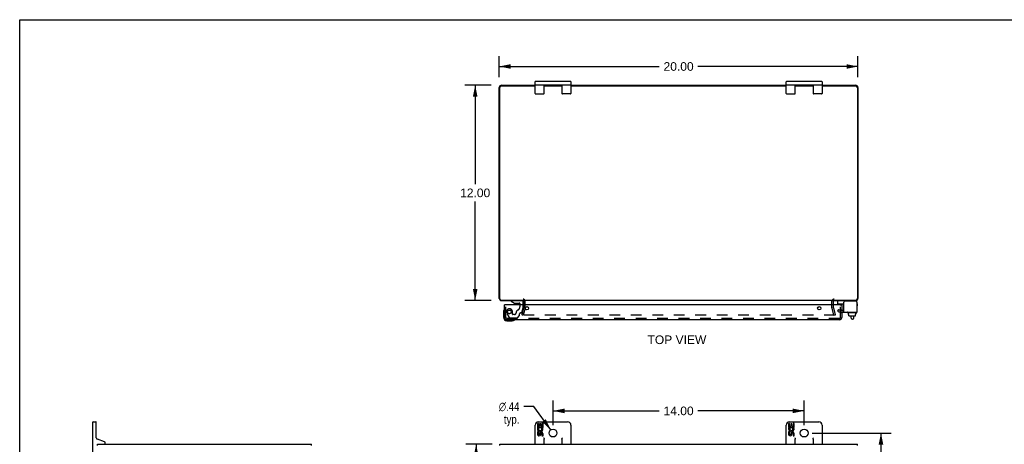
# Model space of a CAD drawing. Header units: inches. Extents: x 0 to 109, y 0 to 70.
# Tile 4 of 5: x 0 to 55, y 47 to 70. Entities that reach past the tile are written whole.
import ezdxf

# ---------------------------------------------------------------- set-up
doc = ezdxf.new("R2010")
doc.units = ezdxf.units.IN
doc.header["$LTSCALE"] = 5.984
doc.header["$MEASUREMENT"] = 0
doc.linetypes.add('HIDDEN', pattern=[0.2, 0.1, -0.1])
doc.layers.get('0').update_dxf_attribs({"linetype": 'CONTINUOUS'})
for name, color, linetype in [('DEFAULT_2', 8, 'HIDDEN'), ('DIMENSIONS', 7, 'CONTINUOUS'), ('DOOR_ASSEMBLY', 7, 'CONTINUOUS')]:
    doc.layers.add(name, color=color, linetype=linetype)
doc.styles.get("Standard").update_dxf_attribs({"font": 'arial.ttf'})
doc.styles.add('TEXTSTYLE_1', font='gdt', dxfattribs={"width": 0.8})
doc.dimstyles.new('DIMSTYLE_1', dxfattribs={"dimtxt": 0.48, "dimasz": 0.64, "dimexe": 0.09, "dimexo": 0.07, "dimgap": 0.0375, "dimtad": 0, "dimtih": 1, "dimtoh": 1, "dimzin": 4, "dimdsep": 46, "dimtxsty": 'Standard', "dimblk": '_FILLED', "dimblk1": '_FILLED', "dimblk2": '_FILLED', "dimcen": 0.09, "dimadec": 3, "dimazin": 1, "dimtfac": 1, "dimtdec": 3, "dimtofl": 0, "dimtmove": 0, "dimatfit": 3, "dimldrblk": '_FILLED', "dimfxl": 0, "dimtolj": 1, "dimtzin": 4, "dimarcsym": 0})
doc.dimstyles.new('DIMSTYLE_2', dxfattribs={"dimtxt": 0.48, "dimasz": 0.64, "dimexe": 0.09, "dimexo": 0.07, "dimgap": 0.09, "dimtad": 0, "dimtih": 1, "dimtoh": 1, "dimzin": 4, "dimdsep": 46, "dimtxsty": 'Standard', "dimblk": '_FILLED', "dimblk1": '_FILLED', "dimblk2": '_FILLED', "dimcen": 0.09, "dimadec": 3, "dimazin": 1, "dimtfac": 1, "dimtdec": 3, "dimtofl": 0, "dimtmove": 0, "dimatfit": 1, "dimldrblk": '_FILLED', "dimfxl": 0, "dimtolj": 1, "dimtzin": 4, "dimarcsym": 0})

# ---------------------------------------------------------------- blocks, each defined once
blk = doc.blocks.new('_FILLED')
at = {"color": 0, "linetype": 'ByBlock'}
blk.add_solid([(0, 0), (-1, 0.2), (-1, -0.2)], dxfattribs=at)
blk = doc.blocks.new('*D1')
at = {"layer": 'DIMENSIONS', "color": 2, "linetype": 'Continuous'}
for p, q in [((26.731, 67.201), (26.731, 68.37)), ((46.731, 67.201), (46.731, 68.37)), ((26.731, 67.794), (35.652, 67.794)), ((46.731, 67.794), (37.81, 67.794))]:
    blk.add_line(p, q, dxfattribs=at)
at = {"layer": 'DIMENSIONS', "color": 2, "linetype": 'Continuous', "xscale": 0.64, "yscale": 0.64, "zscale": 0.64, "rotation": 180}
blk.add_blockref('_FILLED', (26.731, 67.794), dxfattribs=at)
at = {"layer": 'DIMENSIONS', "color": 2, "linetype": 'Continuous', "xscale": 0.64, "yscale": 0.64, "zscale": 0.64}
blk.add_blockref('_FILLED', (46.731, 67.794), dxfattribs=at)
at = {"layer": 'DIMENSIONS', "color": 2, "linetype": 'Continuous', "insert": (36.731, 68.034), "char_height": 0.48, "width": 1.67732, "attachment_point": 2, "line_spacing_factor": 0.9}
blk.add_mtext('20.00', dxfattribs=at)
blk = doc.blocks.new('*D2')
at = {"layer": 'DIMENSIONS', "color": 2, "linetype": 'Continuous'}
for p, q in [((26.283, 66.753), (24.816, 66.753)), ((25.392, 66.753), (25.392, 61.233)), ((25.392, 54.753), (25.392, 60.273)), ((26.283, 54.753), (24.816, 54.753))]:
    blk.add_line(p, q, dxfattribs=at)
at = {"layer": 'DIMENSIONS', "color": 2, "linetype": 'Continuous', "xscale": 0.64, "yscale": 0.64, "zscale": 0.64}
for p, rotation in [((25.392, 66.753), 90), ((25.392, 54.753), 270)]:
    blk.add_blockref('_FILLED', p, dxfattribs=dict(at, rotation=rotation))
at = {"layer": 'DIMENSIONS', "color": 2, "linetype": 'Continuous', "insert": (25.392, 60.993), "char_height": 0.48, "width": 1.67732, "attachment_point": 2, "line_spacing_factor": 0.9}
blk.add_mtext('12.00', dxfattribs=at)
blk = doc.blocks.new('*D6')
at = {"layer": 'DIMENSIONS', "color": 2, "linetype": 'Continuous'}
for p, q in [((28.657, 48.849), (28.097, 48.849)), ((29.602, 47.549), (28.657, 48.849))]:
    blk.add_line(p, q, dxfattribs=at)
at = {"layer": 'DIMENSIONS', "color": 2, "linetype": 'Continuous', "xscale": 0.64, "yscale": 0.64, "zscale": 0.64, "rotation": 306.007527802}
blk.add_blockref('_FILLED', (29.602, 47.549), dxfattribs=at)
at = {"layer": 'DIMENSIONS', "color": 2, "linetype": 'Continuous', "insert": (27.857, 49.089), "char_height": 0.48, "width": 1.57145, "attachment_point": 3, "line_spacing_factor": 0.9, "style": 'TEXTSTYLE_1'}
blk.add_mtext('{\\fgdt;n}\\fArial;.44\\Ptyp.', dxfattribs=at)
blk = doc.blocks.new('*D7')
at = {"layer": 'DIMENSIONS', "color": 2, "linetype": 'Continuous'}
for p, q in [((29.731, 47.82), (29.731, 49.183)), ((43.731, 47.82), (43.731, 49.183)), ((29.731, 48.607), (35.652, 48.607)), ((43.731, 48.607), (37.81, 48.607))]:
    blk.add_line(p, q, dxfattribs=at)
at = {"layer": 'DIMENSIONS', "color": 2, "linetype": 'Continuous', "xscale": 0.64, "yscale": 0.64, "zscale": 0.64, "rotation": 180}
blk.add_blockref('_FILLED', (29.731, 48.607), dxfattribs=at)
at = {"layer": 'DIMENSIONS', "color": 2, "linetype": 'Continuous', "xscale": 0.64, "yscale": 0.64, "zscale": 0.64}
blk.add_blockref('_FILLED', (43.731, 48.607), dxfattribs=at)
at = {"layer": 'DIMENSIONS', "color": 2, "linetype": 'Continuous', "insert": (36.731, 48.847), "char_height": 0.48, "width": 1.67732, "attachment_point": 2, "line_spacing_factor": 0.9}
blk.add_mtext('14.00', dxfattribs=at)
blk = doc.blocks.new('*D8')
at = {"layer": 'DIMENSIONS', "color": 2, "linetype": 'Continuous'}
for p, q in [((44.179, 47.372), (48.587, 47.372)), ((48.011, 47.372), (48.011, 35.258)), ((48.011, 22.185), (48.011, 34.298)), ((44.179, 22.185), (48.587, 22.185))]:
    blk.add_line(p, q, dxfattribs=at)
at = {"layer": 'DIMENSIONS', "color": 2, "linetype": 'Continuous', "xscale": 0.64, "yscale": 0.64, "zscale": 0.64}
for p, rotation in [((48.011, 47.372), 90), ((48.011, 22.185), 270)]:
    blk.add_blockref('_FILLED', p, dxfattribs=dict(at, rotation=rotation))
at = {"layer": 'DIMENSIONS', "color": 2, "linetype": 'Continuous', "insert": (48.011, 35.018), "char_height": 0.48, "width": 1.67732, "attachment_point": 2, "line_spacing_factor": 0.9}
blk.add_mtext('25.19', dxfattribs=at)
blk = doc.blocks.new('*D9')
at = {"layer": 'DIMENSIONS', "color": 2, "linetype": 'Continuous'}
for p, q in [((26.346, 46.747), (24.869, 46.747)), ((25.445, 46.747), (25.445, 35.227)), ((25.445, 22.747), (25.445, 34.267)), ((26.346, 22.747), (24.869, 22.747))]:
    blk.add_line(p, q, dxfattribs=at)
at = {"layer": 'DIMENSIONS', "color": 2, "linetype": 'Continuous', "xscale": 0.64, "yscale": 0.64, "zscale": 0.64}
for p, rotation in [((25.445, 46.747), 90), ((25.445, 22.747), 270)]:
    blk.add_blockref('_FILLED', p, dxfattribs=dict(at, rotation=rotation))
at = {"layer": 'DIMENSIONS', "color": 2, "linetype": 'Continuous', "insert": (25.445, 34.987), "char_height": 0.48, "width": 1.67732, "attachment_point": 2, "line_spacing_factor": 0.9}
blk.add_mtext('24.00', dxfattribs=at)

msp = doc.modelspace()

# ---------------------------------------------------------------- linework, layer by layer
at = {"color": 7, "linetype": 'Continuous'}
for p, q in [((0, 0), (0, 70.4)), ((0, 70.4), (108.8, 70.4)), ((28.756, 66.968), (30.706, 66.968)), ((42.756, 66.968), (44.706, 66.968)), ((28.731, 66.293), (28.731, 66.943)), ((28.756, 66.768), (30.706, 66.768)), ((29.231, 66.293), (29.231, 66.768)), ((29.436, 66.768), (29.436, 66.753)), ((30.026, 66.768), (30.026, 66.753)), ((30.231, 66.768), (30.231, 66.293)), ((30.731, 66.943), (30.731, 66.293)), ((42.731, 66.293), (42.731, 66.943)), ((42.756, 66.768), (44.706, 66.768)), ((43.231, 66.293), (43.231, 66.768)), ((43.436, 66.768), (43.436, 66.753)), ((44.026, 66.768), (44.026, 66.753)), ((44.231, 66.768), (44.231, 66.293)), ((44.731, 66.943), (44.731, 66.293)), ((28.756, 66.268), (29.206, 66.268)), ((30.706, 66.268), (30.256, 66.268)), ((42.756, 66.268), (43.206, 66.268)), ((44.706, 66.268), (44.256, 66.268)), ((45.612, 54.575), (45.612, 54.713)), ((45.622, 54.565), (45.937, 54.565)), ((46.674, 54.673), (46.674, 54.659)), ((46.155, 54.085), (46.155, 54.105)), ((46.652, 54.075), (46.165, 54.075)), ((46.207, 53.968), (46.207, 54.075)), ((46.207, 53.968), (46.224, 53.968)), ((46.223, 53.91), (46.223, 53.968)), ((46.224, 53.91), (46.224, 53.968)), ((46.234, 53.9), (46.589, 53.9)), ((46.354, 53.776), (46.354, 53.9)), ((46.494, 53.776), (46.494, 53.9)), ((46.617, 53.968), (46.599, 53.968)), ((46.599, 53.91), (46.599, 53.968)), ((46.6, 53.91), (46.6, 53.968)), ((46.617, 53.968), (46.617, 54.075)), ((46.662, 54.085), (46.662, 54.105)), ((46.434, 53.716), (46.414, 53.716)), ((4.072, 45.522), (4.072, 47.972)), ((4.097, 47.997), (4.247, 47.997)), ((4.272, 47.112), (4.272, 47.972)), ((28.731, 46.747), (28.731, 47.812)), ((28.857, 47.909), (28.857, 47.678)), ((28.92, 47.909), (28.857, 47.909)), ((28.916, 47.997), (30.546, 47.997)), ((28.92, 47.741), (28.92, 47.909)), ((28.983, 47.877), (28.983, 47.741)), ((29.044, 47.877), (28.983, 47.877)), ((29.044, 47.741), (29.044, 47.877)), ((29.109, 47.909), (29.109, 47.741)), ((29.172, 47.909), (29.109, 47.909)), ((29.172, 47.678), (29.172, 47.909)), ((30.731, 47.812), (30.731, 46.747)), ((42.731, 46.747), (42.731, 47.812)), ((42.857, 47.909), (42.857, 47.678)), ((42.92, 47.909), (42.857, 47.909)), ((42.916, 47.997), (44.546, 47.997)), ((42.92, 47.741), (42.92, 47.909)), ((42.983, 47.877), (42.983, 47.741)), ((43.044, 47.877), (42.983, 47.877)), ((43.044, 47.741), (43.044, 47.877)), ((43.109, 47.909), (43.109, 47.741)), ((43.172, 47.909), (43.109, 47.909)), ((43.172, 47.678), (43.172, 47.909)), ((44.731, 47.812), (44.731, 46.747)), ((28.857, 47.678), (29.119, 47.678)), ((28.857, 47.448), (28.857, 47.311)), ((28.92, 47.448), (28.857, 47.448)), ((28.928, 47.642), (28.87, 47.667)), ((28.983, 47.741), (28.92, 47.741)), ((28.92, 47.311), (28.92, 47.448)), ((28.983, 47.353), (28.983, 47.311)), ((29.109, 47.741), (29.044, 47.741)), ((29.044, 47.291), (29.044, 47.36)), ((29.119, 47.678), (29.092, 47.659)), ((29.109, 47.353), (29.109, 47.217)), ((29.109, 47.217), (29.172, 47.217)), ((29.153, 47.678), (29.172, 47.678)), ((29.172, 47.217), (29.172, 47.353)), ((42.857, 47.678), (43.119, 47.678)), ((42.857, 47.448), (42.857, 47.311)), ((42.92, 47.448), (42.857, 47.448)), ((42.928, 47.642), (42.87, 47.667)), ((42.983, 47.741), (42.92, 47.741)), ((42.92, 47.311), (42.92, 47.448)), ((42.983, 47.353), (42.983, 47.311)), ((43.109, 47.741), (43.044, 47.741)), ((43.044, 47.291), (43.044, 47.36)), ((43.119, 47.678), (43.092, 47.659)), ((43.109, 47.353), (43.109, 47.217)), ((43.109, 47.217), (43.172, 47.217)), ((43.153, 47.678), (43.172, 47.678)), ((43.172, 47.217), (43.172, 47.353)), ((4.733, 46.881), (4.331, 47.027)), ((4.34, 46.672), (4.34, 46.747)), ((4.772, 46.807), (4.772, 46.825)), ((16.264, 46.672), (16.264, 46.747)), ((26.764, 46.672), (26.764, 46.747)), ((28.106, 46.747), (28.106, 46.716)), ((29.231, 46.747), (29.231, 47.04)), ((30.231, 47.04), (30.231, 46.747)), ((43.231, 46.747), (43.231, 47.04)), ((44.231, 47.04), (44.231, 46.747)), ((45.356, 46.747), (45.356, 46.716)), ((46.698, 46.672), (46.698, 46.747))]:
    msp.add_line(p, q, dxfattribs=at)
at = {"color": 3, "linetype": 'Continuous'}
for p, q in [((26.731, 54.87), (26.731, 66.617)), ((26.764, 54.856), (26.764, 66.62)), ((28.731, 66.7), (26.844, 66.7)), ((26.867, 66.753), (28.731, 66.753)), ((29.231, 66.753), (30.231, 66.753)), ((30.231, 66.7), (29.231, 66.7)), ((30.731, 66.753), (42.731, 66.753)), ((42.731, 66.7), (30.731, 66.7)), ((43.231, 66.753), (44.231, 66.753)), ((44.231, 66.7), (43.231, 66.7)), ((44.731, 66.753), (46.595, 66.753)), ((46.618, 66.7), (44.731, 66.7)), ((46.698, 66.62), (46.698, 54.856)), ((46.731, 66.617), (46.731, 54.87)), ((26.844, 54.776), (28.106, 54.776)), ((26.848, 54.753), (28.093, 54.753)), ((45.356, 54.753), (28.106, 54.753)), ((28.106, 54.51), (28.106, 54.711)), ((45.356, 54.776), (46.618, 54.776)), ((45.356, 54.711), (45.356, 54.51)), ((45.369, 54.753), (46.614, 54.753)), ((45.937, 54.115), (45.937, 54.659)), ((46.614, 54.719), (45.997, 54.719)), ((46.674, 54.659), (46.674, 54.115)), ((45.937, 54.115), (46.674, 54.115)), ((4.34, 46.747), (16.264, 46.747)), ((26.764, 46.747), (46.698, 46.747))]:
    msp.add_line(p, q, dxfattribs=at)
at = {"color": 7, "linetype": 'Continuous'}
for points in [[(29.206, 47.112), (29.208, 47.108), (29.21, 47.104), (29.212, 47.099), (29.214, 47.095), (29.216, 47.091), (29.218, 47.087), (29.22, 47.083), (29.222, 47.078), (29.224, 47.074), (29.225, 47.07), (29.227, 47.066), (29.228, 47.061), (29.229, 47.056), (29.23, 47.051), (29.231, 47.046), (29.231, 47.04)], [(30.231, 47.04), (30.231, 47.046), (30.232, 47.053), (30.233, 47.06), (30.235, 47.067), (30.238, 47.074), (30.241, 47.081), (30.244, 47.088), (30.248, 47.096), (30.252, 47.104), (30.256, 47.112)], [(43.206, 47.112), (43.208, 47.108), (43.21, 47.104), (43.212, 47.099), (43.214, 47.095), (43.216, 47.091), (43.218, 47.087), (43.22, 47.083), (43.222, 47.078), (43.224, 47.074), (43.225, 47.07), (43.227, 47.066), (43.228, 47.061), (43.229, 47.056), (43.23, 47.051), (43.231, 47.046), (43.231, 47.04)], [(44.231, 47.04), (44.231, 47.046), (44.232, 47.053), (44.233, 47.06), (44.235, 47.067), (44.238, 47.074), (44.241, 47.081), (44.244, 47.088), (44.248, 47.096), (44.252, 47.104), (44.256, 47.112)]]:
    msp.add_lwpolyline(points, dxfattribs=at)
for centre in [(29.731, 47.372), (43.731, 47.372)]:
    msp.add_circle(centre, 0.219, dxfattribs=at)
for centre, radius, start, end in [((28.756, 66.943), 0.025, 90, 180), ((30.706, 66.943), 0.025, 0, 90), ((42.756, 66.943), 0.025, 90, 180), ((44.706, 66.943), 0.025, 0, 90), ((28.756, 66.793), 0.025, 180, 270), ((30.706, 66.793), 0.025, 270, 360), ((42.756, 66.793), 0.025, 180, 270), ((44.706, 66.793), 0.025, 270, 360), ((28.756, 66.293), 0.025, 180, 270), ((29.206, 66.293), 0.025, 270, 360), ((30.256, 66.293), 0.025, 180, 270), ((30.706, 66.293), 0.025, 270, 360), ((42.756, 66.293), 0.025, 180, 270), ((43.206, 66.293), 0.025, 270, 360), ((44.256, 66.293), 0.025, 180, 270), ((44.706, 66.293), 0.025, 270, 360), ((45.652, 54.713), 0.04, 90, 180), ((45.622, 54.575), 0.01, 180, 270), ((46.594, 54.673), 0.08, 0, 79.8186), ((46.165, 54.105), 0.01, 90, 180), ((46.165, 54.085), 0.01, 180, 270), ((46.652, 54.105), 0.01, 0, 90), ((46.652, 54.085), 0.01, 270, 360), ((46.659, 54.233), 0.0162, 343.791, 16.209), ((46.414, 53.776), 0.06, 180, 270), ((46.434, 53.776), 0.06, 270, 360), ((4.097, 47.972), 0.025, 90, 180), ((4.247, 47.972), 0.025, 0, 90), ((28.916, 47.812), 0.185, 90, 180), ((30.546, 47.812), 0.185, 0, 90), ((42.916, 47.812), 0.185, 90, 180), ((44.546, 47.812), 0.185, 0, 90), ((29.014, 47.605), 0.157, 156.5966, 341.8791), ((28.952, 47.311), 0.0943, 179.9911, 347.4338), ((29.014, 47.605), 0.0943, 156.5966, 35.1122), ((28.952, 47.311), 0.0314, 180, 0.0485), ((29.077, 47.353), 0.0943, 0, 180), ((29.078, 47.348), 0.0362, 83.4285, 161.7628), ((29.077, 47.353), 0.0314, 0, 81.2295), ((29.014, 47.605), 0.157, 25.737, 27.8532), ((29.018, 47.605), 0.154, 341.4199, 26.1963), ((43.014, 47.605), 0.157, 156.5966, 341.8791), ((42.952, 47.311), 0.0943, 179.9911, 347.4338), ((43.014, 47.605), 0.0943, 156.5966, 35.1122), ((42.952, 47.311), 0.0314, 180, 0.0485), ((43.077, 47.353), 0.0943, 0, 180), ((43.078, 47.348), 0.0362, 83.4285, 161.7628), ((43.077, 47.353), 0.0314, 0, 81.2295), ((43.014, 47.605), 0.157, 25.737, 27.8532), ((43.018, 47.605), 0.154, 341.4199, 26.1963), ((4.362, 47.112), 0.09, 180, 250), ((4.712, 46.807), 0.06, 270, 360), ((4.712, 46.825), 0.06, 0, 70), ((28.756, 46.772), 0.025, 180, 270), ((29.206, 46.772), 0.025, 270, 360), ((30.256, 46.772), 0.025, 180, 270), ((30.706, 46.772), 0.025, 270, 360), ((42.756, 46.772), 0.025, 180, 270), ((43.206, 46.772), 0.025, 270, 360), ((44.256, 46.772), 0.025, 180, 270), ((44.706, 46.772), 0.025, 270, 360)]:
    msp.add_arc(centre, radius, start, end, dxfattribs=at)
at = {"color": 3, "linetype": 'Continuous'}
for centre, radius, start, end in [((26.867, 66.617), 0.136, 90, 180), ((26.844, 66.62), 0.08, 90, 180), ((46.595, 66.617), 0.136, 0, 90), ((46.618, 66.62), 0.08, 0, 90), ((26.848, 54.87), 0.117, 180, 270), ((26.844, 54.856), 0.08, 180, 270), ((28.064, 54.711), 0.042, 0, 90), ((45.398, 54.711), 0.042, 90, 180), ((45.997, 54.659), 0.06, 90, 180), ((46.614, 54.87), 0.117, 270, 360), ((46.614, 54.659), 0.06, 0, 90), ((46.618, 54.856), 0.08, 270, 360)]:
    msp.add_arc(centre, radius, start, end, dxfattribs=at)
at = {"color": 7, "linetype": 'Continuous'}
for centre, major_axis, ratio, start_param, end_param in [((46.234, 53.91), (-0.0111, 0), 0.898834, 6.283185, 7.853982), ((46.235, 53.91), (0.0112, 0), 0.889134, -3.141593, -1.570796), ((46.588, 53.91), (0.0114, 0), 0.875492, -1.570796, 0), ((46.589, 53.91), (-0.0113, 0), 0.88616, 7.853982, 9.424778)]:
    msp.add_ellipse(centre, major_axis=major_axis, ratio=ratio, start_param=start_param, end_param=end_param, dxfattribs=at)
at = {"layer": 'DEFAULT_2', "color": 8, "linetype": 'HIDDEN'}
for p, q in [((28.002, 53.959), (28.105, 54.346)), ((28.106, 54.352), (28.106, 54.51)), ((28.181, 54.352), (28.181, 54.711)), ((45.281, 54.352), (45.281, 54.711)), ((45.356, 54.51), (45.356, 54.352)), ((45.357, 54.346), (45.46, 53.959)), ((28.074, 53.94), (28.002, 53.959)), ((45.44, 53.94), (28.022, 53.94)), ((28.177, 54.326), (28.074, 53.94)), ((45.388, 53.94), (45.284, 54.326)), ((45.388, 53.94), (45.46, 53.959)), ((45.648, 54.26), (45.596, 54.17)), ((45.596, 54.17), (45.668, 54.129)), ((45.648, 54.26), (45.72, 54.219)), ((45.72, 54.219), (45.937, 54.219)), ((45.72, 54.115), (45.937, 54.115))]:
    msp.add_line(p, q, dxfattribs=at)
for points in [[(28.008, 53.958), (28.007, 53.957), (28.007, 53.955), (28.007, 53.955)], [(28.007, 53.955), (28.007, 53.954), (28.007, 53.953), (28.007, 53.952), (28.008, 53.95), (28.008, 53.949), (28.009, 53.948), (28.01, 53.947), (28.01, 53.946), (28.011, 53.945), (28.012, 53.944), (28.013, 53.943), (28.014, 53.942), (28.016, 53.941)], [(28.022, 53.94), (28.021, 53.94), (28.019, 53.94), (28.018, 53.941), (28.017, 53.941), (28.016, 53.941)], [(45.455, 53.955), (45.455, 53.954), (45.454, 53.953), (45.454, 53.952), (45.454, 53.95), (45.453, 53.949), (45.453, 53.948), (45.452, 53.947), (45.451, 53.946), (45.451, 53.945), (45.45, 53.944), (45.448, 53.943), (45.447, 53.942), (45.446, 53.941), (45.445, 53.941), (45.444, 53.941), (45.442, 53.94), (45.441, 53.94), (45.44, 53.94)], [(45.454, 53.958), (45.454, 53.957), (45.455, 53.955), (45.455, 53.955)]]:
    msp.add_lwpolyline(points, dxfattribs=at)
for centre, radius, start, end in [((28.064, 54.711), 0.117, 0, 90), ((28.081, 54.352), 0.025, 345, 360), ((28.081, 54.352), 0.1, 345, 360), ((45.398, 54.711), 0.117, 90, 180), ((45.381, 54.352), 0.1, 180, 195), ((45.381, 54.352), 0.025, 180, 195), ((45.72, 54.219), 0.104, 240, 270)]:
    msp.add_arc(centre, radius, start, end, dxfattribs=at)
at = {"layer": 'DOOR_ASSEMBLY', "color": 3, "linetype": 'Continuous'}
for p, q in [((27.025, 53.802), (27.025, 54.51)), ((45.825, 54.51), (27.025, 54.51)), ((45.825, 54.51), (45.825, 53.802)), ((45.708, 53.685), (27.142, 53.685))]:
    msp.add_line(p, q, dxfattribs=at)
at = {"layer": 'DOOR_ASSEMBLY', "color": 8, "linetype": 'HIDDEN'}
for p, q in [((27.1, 53.802), (27.1, 54.51)), ((27.989, 54.753), (27.399, 54.753)), ((27.883, 54.51), (27.883, 54.4)), ((28, 54.087), (28.068, 54.343)), ((28.068, 54.343), (28.068, 54.51)), ((45.75, 53.802), (45.75, 54.51)), ((27.151, 54.037), (27.286, 53.804)), ((27.472, 53.99), (27.472, 54.123)), ((27.582, 53.974), (27.488, 53.974)), ((27.745, 53.797), (27.86, 53.913)), ((27.866, 53.927), (27.866, 54.005)), ((27.925, 54.064), (27.97, 54.064)), ((45.825, 54.225), (45.75, 54.225)), ((45.825, 54.068), (45.75, 54.068)), ((45.708, 53.76), (27.142, 53.76)), ((27.312, 53.789), (27.724, 53.789))]:
    msp.add_line(p, q, dxfattribs=at)
at = {"layer": 'DOOR_ASSEMBLY', "color": 7, "linetype": 'Continuous'}
for p, q in [((27.399, 54.753), (27.399, 54.714)), ((27.399, 54.714), (27.575, 54.615)), ((27.575, 54.615), (27.852, 54.615)), ((27.663, 54.598), (27.804, 54.598)), ((27.663, 54.598), (27.663, 54.598)), ((27.805, 54.598), (27.804, 54.598)), ((27.883, 54.584), (27.883, 54.51)), ((28.068, 54.51), (28.068, 54.674)), ((45.669, 54.51), (45.669, 54.552)), ((45.744, 54.52), (45.743, 54.51)), ((45.744, 54.52), (45.825, 54.52)), ((45.765, 54.52), (45.765, 54.565)), ((45.825, 54.51), (45.825, 54.52)), ((46.7, 54.472), (46.7, 54.552)), ((26.965, 54.114), (26.965, 53.825)), ((27.165, 53.625), (27.455, 53.625)), ((27.493, 53.628), (27.455, 53.625))]:
    msp.add_line(p, q, dxfattribs=at)
at = {"layer": 'DOOR_ASSEMBLY', "color": 3, "linetype": 'Continuous'}
for centre in [(28.275, 54.322), (44.575, 54.322)]:
    msp.add_circle(centre, 0.094, dxfattribs=at)
at = {"layer": 'DOOR_ASSEMBLY', "color": 8, "linetype": 'HIDDEN'}
msp.add_circle((27.3, 54.123), 0.103, dxfattribs=at)
at = {"layer": 'DOOR_ASSEMBLY', "color": 7, "linetype": 'Continuous'}
for centre, radius, start, end in [((27.664, 54.688), 0.09, 234.8123, 269.328), ((27.804, 54.688), 0.09, 270.672, 304.9232), ((27.852, 54.584), 0.031, 0, 90), ((27.989, 54.674), 0.079, 0, 90), ((45.699, 54.552), 0.03, 154.285, 180), ((46.67, 54.552), 0.03, 0, 82.2332), ((46.67, 54.472), 0.03, 277.7668, 360), ((27.215, 54.114), 0.25, 149.1101, 180), ((27.165, 53.825), 0.2, 180, 270), ((27.014, 54.235), 0.015, 96.3796, 149.1101), ((27.01, 54.235), 0.015, 0, 83.6204), ((27.455, 53.875), 0.25, 270, 300.8899), ((27.575, 53.67), 0.015, 6.3796, 90), ((27.575, 53.673), 0.015, 300.8899, 353.6204)]:
    msp.add_arc(centre, radius, start, end, dxfattribs=at)
at = {"layer": 'DOOR_ASSEMBLY', "color": 8, "linetype": 'HIDDEN'}
for centre, radius, start, end in [((27.695, 54.4), 0.188, 295.7418, 360), ((27.142, 53.802), 0.042, 180, 270), ((27.3, 54.123), 0.172, 0, 210), ((27.312, 53.819), 0.03, 210, 270), ((27.488, 53.99), 0.016, 180, 270), ((27.582, 54.064), 0.09, 270, 360), ((27.857, 54.064), 0.185, 115.7418, 180), ((27.724, 53.819), 0.03, 270, 315), ((27.846, 53.927), 0.02, 315, 360), ((27.925, 54.005), 0.059, 90, 180), ((27.97, 54.095), 0.031, 270, 345), ((45.708, 53.802), 0.042, 270, 360)]:
    msp.add_arc(centre, radius, start, end, dxfattribs=at)
at = {"layer": 'DOOR_ASSEMBLY', "color": 3, "linetype": 'Continuous'}
for centre, start, end in [((27.142, 53.802), 180, 270), ((45.708, 53.802), 270, 360)]:
    msp.add_arc(centre, 0.117, start, end, dxfattribs=at)

# ---------------------------------------------------------------- texts
at = {"layer": 'DIMENSIONS', "color": 2, "linetype": 'Continuous', "insert": (36.638, 52.81), "char_height": 0.48, "width": 3.27078, "attachment_point": 2, "line_spacing_factor": 0.9}
msp.add_mtext('TOP VIEW', dxfattribs=at)

# ---------------------------------------------------------------- dimensions: what is measured, and where the dimension line sits
at = {"layer": 'DIMENSIONS', "color": 2, "linetype": 'Continuous'}
for base, p1, p2, angle, picture, middle in [((26.731, 67.794), (46.731, 67.131), (26.731, 67.131), 180, '*D1', (36.724, 67.791)), ((25.392, 54.753), (26.353, 66.753), (26.353, 54.753), 270, '*D2', (25.412, 60.75)), ((48.011, 22.185), (44.109, 47.372), (44.109, 22.185), 270, '*D8', (48.004, 34.775)), ((25.445, 22.747), (26.416, 46.747), (26.416, 22.747), 270, '*D9', (25.438, 34.744))]:
    dim = msp.add_linear_dim(base=base, p1=p1, p2=p2, angle=angle, dimstyle='DIMSTYLE_1', dxfattribs=at)
    dim.commit()
    dim.dimension.update_dxf_attribs({"geometry": picture, "text_midpoint": middle, "dimtype": 160})
dim = msp.add_diameter_dim_2p(p1=(29.602, 47.549), p2=(29.86, 47.194), text='%%c<>\\Ptyp.', dimstyle='DIMSTYLE_2', override={"dimpost": '<>'}, dxfattribs=at)
dim.commit()
dim.dimension.update_dxf_attribs({"geometry": '*D6', "text_midpoint": (27.072, 48.489), "dimtype": 163})
dim = msp.add_linear_dim(base=(43.731, 48.607), p1=(29.731, 47.75), p2=(43.731, 47.75), dimstyle='DIMSTYLE_1', dxfattribs=at)
dim.commit()
dim.dimension.update_dxf_attribs({"geometry": '*D7', "text_midpoint": (36.751, 48.604), "dimtype": 160})

doc.saveas('drawing.dxf')
